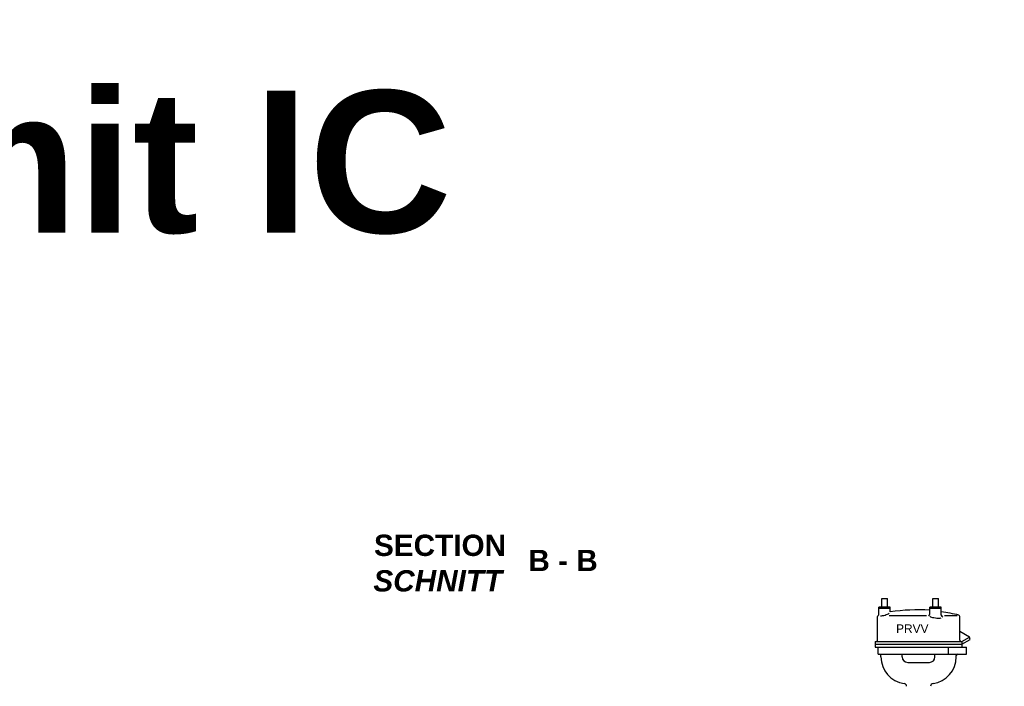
# Model space of a CAD drawing. Header units: millimetres. Extents: x -48448 to 452754, y -13941 to 17062.
# Tile 53 of 256: x -9647 to -2707, y 7470 to 12164. Entities that reach past the tile are written whole.
import ezdxf

# ---------------------------------------------------------------- set-up
doc = ezdxf.new("R2010")
doc.units = ezdxf.units.MM
doc.layers.add('Beschriftung', color=7, linetype='Continuous')
doc.styles.add('LBB3.5M1000', font='isocp.shx', dxfattribs={"height": 3.5})

msp = doc.modelspace()

# ---------------------------------------------------------------- linework, layer by layer
for p, q in [((-3510.931, 8017.769), (-3590.931, 8017.769)), ((-3150.932, 8017.769), (-3230.932, 8017.769)), ((-3600.931, 7795.269), (-3600.931, 7960.925)), ((-3517.751, 7967.769), (-3255.076, 7967.769)), ((-3128.592, 7967.769), (-3040.021, 7967.769)), ((-3020.932, 7795.269), (-3020.932, 7960.925)), ((-2952.892, 7815.893), (-3020.932, 7855.176)), ((-3615.931, 7785.269), (-3615.931, 7745.27)), ((-3615.931, 7785.269), (-3005.932, 7785.269)), ((-3005.932, 7785.269), (-2952.892, 7815.893)), ((-3005.932, 7765.269), (-2946.397, 7799.642)), ((-3005.932, 7785.269), (-3005.932, 7745.27)), ((-2946.397, 7799.642), (-2952.892, 7815.893)), ((-3615.931, 7765.269), (-3005.932, 7765.269)), ((-3615.931, 7745.27), (-2972.59, 7745.27)), ((-3595.931, 7695.269), (-3595.931, 7745.27)), ((-3103.361, 7745.27), (-3103.361, 7695.269)), ((-2972.59, 7695.269), (-2972.59, 7745.27)), ((-3595.931, 7695.269), (-2972.59, 7695.269)), ((-3576.481, 7676.77), (-3576.481, 7685.27)), ((-3426.481, 7676.77), (-3426.481, 7695.269)), ((-3387.481, 7637.77), (-3234.382, 7637.77)), ((-3195.382, 7676.77), (-3195.382, 7695.269)), ((-3045.382, 7676.77), (-3045.382, 7685.27))]:
    msp.add_line(p, q)
for centre, radius, start, end in [((-3590.931, 7960.925), 10, 110.8760472, 180), ((-3390.932, 7436.52), 571.249, 110.4940028, 110.8760472), ((-3243.149, 7979.591), 12.217, 280.4151278, 0), ((-3137.57, 7971.19), 13.362, 180, 257.1277556), ((-3030.932, 7960.925), 10, 0, 69.1239528), ((-3610.931, 7795.269), 10, 270, 0), ((-3010.933, 7795.269), 10, 180, 270), ((-3586.481, 7685.27), 10, 0, 90), ((-3387.482, 7676.769), 189, 180, 262.4115), ((-3387.482, 7676.769), 39, 180, 270), ((-3234.382, 7676.769), 39, 270, 0), ((-3234.382, 7676.769), 189, 277.5885, 0), ((-3035.382, 7685.27), 10, 90, 180), ((-3415.082, 7469.6), 20, 0, 82.4115), ((-3206.782, 7469.6), 20, 97.5885, 180)]:
    msp.add_arc(centre, radius, start, end)
for centre, major_axis, ratio, start_param, end_param in [((-3550.931, 7983.318), (40, 11.704), 0.29518713, 3.83164779, 5.57977151), ((-3300.932, 7436.52), (-999.686, 0), 0.57142798, 4.64230974, 4.9240311), ((-3328.372, 7436.52), (-844.691, 0), 0.67628133, 4.34803322, 4.50074686), ((-3192.175, 7956.745), (39.253, -5.734), 0.13683447, 3.14159265, 6.28318531)]:
    msp.add_ellipse(centre, major_axis=major_axis, ratio=ratio, start_param=start_param, end_param=end_param)

# ---------------------------------------------------------------- texts
at = {"layer": 'Beschriftung', "attachment_point": 1, "style": 'LBB3.5M1000', "bg_fill": 2}
for s, insert, char_height, width in [('{\\fArial|b1|i0|c0|p34;\\C3;mit IC}', (-10481.315, 11663.939), 1000, 4126.15016), ('\\pi387.94;{\\fArial|b1|i0|c0|p34;SECTION\\L\\P\\pi383.65;\\fArial|b1|i1|c0|p34;\\lSCHNITT}', (-18332.719, 8537.468), 150, 1682.94636)]:
    msp.add_mtext(s, dxfattribs=dict(at, insert=insert, char_height=char_height, width=width))

# ---------------------------------------------------------------- next in the draw order: texts
for s, insert, char_height, width in [('\\pi387.94;{\\fArial|b1|i0|c0|p34;SECTION\\L\\P\\pi383.65;\\fArial|b1|i1|c0|p34;\\lSCHNITT}', (-7537.653, 8537.468), 150, 1682.94636), ('{\\fArial|b0|i0|c0|p34;\\C256;PRVV}', (-3469.527, 7905.499), 60, 238.91511)]:
    msp.add_mtext(s, dxfattribs=dict(at, insert=insert, char_height=char_height, width=width))

# ---------------------------------------------------------------- next in the draw order: linework, layer by layer
for p, q in [((-3570.931, 8087.768), (-3530.932, 8087.768)), ((-3570.931, 8027.768), (-3570.931, 8087.768)), ((-3530.932, 8027.768), (-3530.932, 8087.768)), ((-3210.932, 8087.768), (-3170.932, 8087.768)), ((-3210.932, 8027.768), (-3210.932, 8087.768)), ((-3170.932, 8027.768), (-3170.932, 8087.768)), ((-3510.931, 8027.768), (-3590.931, 8027.768)), ((-3590.931, 7971.614), (-3590.931, 8027.768)), ((-3510.931, 7995.023), (-3510.931, 8027.768)), ((-3230.932, 7979.591), (-3230.932, 8027.768)), ((-3150.932, 8027.768), (-3230.932, 8027.768)), ((-3150.932, 7971.19), (-3150.932, 8027.768))]:
    msp.add_line(p, q)

# ---------------------------------------------------------------- next in the draw order: texts
at = {"layer": 'Beschriftung', "insert": (-6061.561, 8430.559), "char_height": 150, "width": 1682.94636, "attachment_point": 1, "style": 'LBB3.5M1000', "bg_fill": 2}
msp.add_mtext('{\\fArial|b1|i0|c0|p34;B - B}', dxfattribs=at)

# ---------------------------------------------------------------- next in the draw order: texts
at = {"layer": 'Beschriftung', "insert": (-47469.223, 8537.468), "char_height": 150, "width": 1682.94636, "attachment_point": 1, "style": 'LBB3.5M1000', "bg_fill": 2}
msp.add_mtext('\\pi387.94;{\\fArial|b1|i0|c0|p34;SECTION\\L\\P\\pi383.65;\\fArial|b1|i1|c0|p34;\\lSCHNITT}', dxfattribs=at)

# ---------------------------------------------------------------- next in the draw order: texts
at = {"layer": 'Beschriftung', "insert": (-36674.158, 8537.468), "char_height": 150, "width": 1682.94636, "attachment_point": 1, "style": 'LBB3.5M1000', "bg_fill": 2}
msp.add_mtext('\\pi387.94;{\\fArial|b1|i0|c0|p34;SECTION\\L\\P\\pi383.65;\\fArial|b1|i1|c0|p34;\\lSCHNITT}', dxfattribs=at)

# ---------------------------------------------------------------- next in the draw order: texts
at = {"layer": 'Beschriftung', "insert": (-30259.841, 8537.468), "char_height": 150, "width": 1682.94636, "attachment_point": 1, "style": 'LBB3.5M1000', "bg_fill": 2}
msp.add_mtext('\\pi387.94;{\\fArial|b1|i0|c0|p34;SECTION\\L\\P\\pi383.65;\\fArial|b1|i1|c0|p34;\\lSCHNITT}', dxfattribs=at)

doc.saveas('drawing.dxf')
